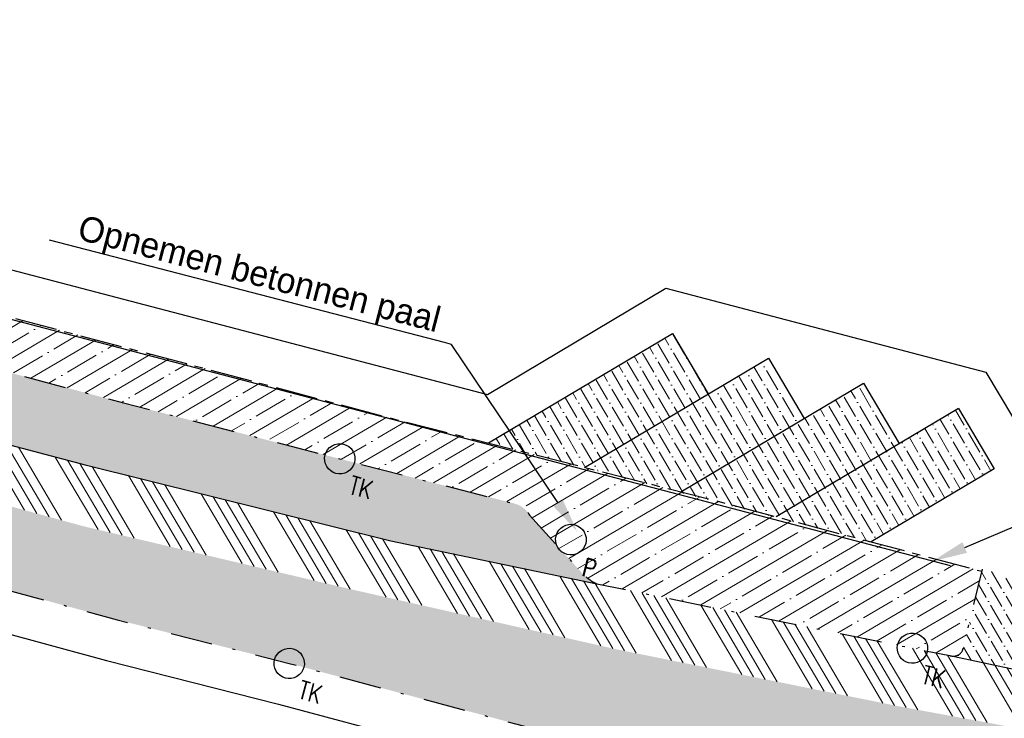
# Model space of a CAD drawing. Header units: metres. Extents: x 152057 to 155740, y 463538 to 465228.
# Tile 38 of 65: x 153418 to 153453, y 463986 to 464011. Entities that reach past the tile are written whole.
import ezdxf
from ezdxf import colors
from ezdxf.entities.mleader import LeaderData, LeaderLine
from ezdxf.math import Vec2, Vec3

# ---------------------------------------------------------------- set-up
doc = ezdxf.new("R2010")
doc.units = ezdxf.units.M
doc.linetypes.add('CENTER__G5', pattern=[2.4, 1.5, -0.3, 0.3, -0.3])
doc.linetypes.add('DASHDOT__G5', pattern=[3, 1.5, -0.75, 0, -0.75])
for name, color, linetype in [('-DR-alg-projectgrens 1-500', 3, 'PROJECTGRENS_1-500'), ('-DR-v-inr-afzetpaal', 2, 'Continuous'), ('-DR-v-rio-trottoirkolk', 1, 'Continuous'), ('-DR-v-vh-band 10x20', 5, 'CENTER__G5'), ('-DR-v-vh-band 13-15x25', 5, 'DASHDOT__G5'), ('-DR-v-vh-kantverharding', 1, 'Continuous')]:
    doc.layers.add(name, color=color, linetype=linetype)
for name, color, linetype, lineweight in [('-DR-v-gr-begroeiing', 84, 'Continuous', 9), ('-DR-v-vh-arc-asfalt frezen', 252, 'Continuous', 9), ('-DR-v-vh-arc-BSS dubbelklinker', 252, 'Continuous', 9), ('-DR-v-vh-arc-BSS keiformaat', 252, 'Continuous', 9), ('-DR-v-vh-arc-tegels', 252, 'Continuous', 9)]:
    doc.layers.add(name, color=color, linetype=linetype, lineweight=lineweight)
doc.styles.add('18_100', font='romans.shx', dxfattribs={"width": 0.8, "height": 0.18})
doc.styles.add('18_200', font='romans.shx', dxfattribs={"width": 0.8, "height": 0.36})
doc.styles.add('CE', font='txt', dxfattribs={"height": 1.8})
doc.linetypes.add('FENCELINE2', pattern='A,6.35,-2.54,[132,ltypeshp.shx,S=2.54,R=0,X=-2.54,Y=0],-2.54,25.4', length=36.83)
doc.linetypes.add('PROJECTGRENS_1-500', pattern='A,0.8,-0.32,[133,ltypeshp.shx,S=0.32,R=0,X=-0.32,Y=0],-0.32,3.18', length=4.62)
pattern_1 = [(120.4481884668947, (152990.3515052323, 464036.8878115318), (-0.555280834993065, 0.3181015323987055), [0.7937500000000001, -0.15875, 0, -0.15875])]

# ---------------------------------------------------------------- blocks, each defined once
blk = doc.blocks.new('trottoirkolk bestaand')
at = {"ltscale": 2}
blk.add_ellipse((0, 0), major_axis=(-0.1271585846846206, 0.1271585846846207), ratio=0.9999999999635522, start_param=3.926990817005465, end_param=10.21017612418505, dxfattribs=at)
at = {"ltscale": 2, "style": '18_100', "width": 0.8000000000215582}
blk.add_text('TK', height=0.2160000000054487, dxfattribs=at).set_placement((0.1925943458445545, -0.3747726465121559))
at = {"style": '18_200', "width": 0.8}
blk.add_attdef('HOOGTE', (0.2141699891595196, 0.1788025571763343), '', height=0.25, dxfattribs=at)
blk = doc.blocks.new('PAAL')
at = {"ltscale": 2}
blk.add_ellipse((0, 0), major_axis=(-0.1815, 1.0285e-15), ratio=1, start_param=3.926990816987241, end_param=10.21017612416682, dxfattribs=at)
at = {"ltscale": 2, "style": '18_200', "width": 0.8}
blk.add_text('P', height=0.2178, dxfattribs=at).set_placement((0.2194298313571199, -0.3820506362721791))
at = {"style": '18_200', "width": 0.8}
blk.add_attdef('HOOGTE', (0.236296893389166, 0.2027050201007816), '', height=0.25, dxfattribs=at)

msp = doc.modelspace()

# ---------------------------------------------------------------- hatches: boundary and pattern name
at = {"layer": '-DR-v-gr-begroeiing'}
h = msp.add_hatch(dxfattribs=at)
h.set_pattern_fill('ANSI38', color=256, scale=0.15)
h.set_pattern_definition([(29.73516603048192, (153265.3658600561, 463978.6637175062), (-0.2362160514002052, 0.4135408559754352), []), (119.7351660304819, (153265.3658600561, 463978.6637175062), (-0.8859729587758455, 0.590865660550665), [1.190625, -0.714375])])
edge = h.paths.add_edge_path()
edge.add_line((153286.4101046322, 464006.8249417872), (153286.1938528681, 464005.6688854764))
edge.add_line((153286.1938528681, 464005.6688854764), (153286.7960082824, 464005.5116477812))
edge.add_line((153286.7960082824, 464005.5116477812), (153303.0553342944, 464001.3595645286))
edge.add_line((153303.0553342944, 464001.3595645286), (153315.7747833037, 463997.9924456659))
edge.add_line((153315.7747833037, 463997.9924456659), (153329.5342875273, 463994.4105747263))
edge.add_line((153329.5342875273, 463994.4105747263), (153342.0782926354, 463991.1585734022))
edge.add_line((153342.0782926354, 463991.1585734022), (153357.2326505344, 463987.2127405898))
edge.add_line((153357.2326505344, 463987.2127405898), (153361.0242840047, 463986.2565721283))
edge.add_line((153361.0242840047, 463986.2565721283), (153367.8360991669, 463984.1308211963))
edge.add_line((153367.8360991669, 463984.1308211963), (153372.1146376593, 463982.6204540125))
edge.add_line((153372.1146376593, 463982.6204540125), (153375.6320961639, 463981.1182687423))
edge.add_line((153375.6320961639, 463981.1182687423), (153383.3475518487, 463977.6687475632))
edge.add_line((153383.3475518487, 463977.6687475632), (153387.8219215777, 463976.0712569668))
edge.add_line((153387.8219215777, 463976.0712569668), (153391.4838928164, 463974.9929156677))
edge.add_line((153391.4838928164, 463974.9929156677), (153401.5677033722, 463972.4307260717))
edge.add_line((153401.5677033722, 463972.4307260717), (153416.1937111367, 463968.6419469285))
edge.add_line((153416.1937111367, 463968.6419469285), (153427.7159037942, 463965.3300292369))
edge.add_line((153427.7159037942, 463965.3300292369), (153440.9403906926, 463961.4312960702))
edge.add_line((153440.9403906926, 463961.4312960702), (153452.1869920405, 463957.8804747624))
edge.add_line((153452.1869920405, 463957.8804747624), (153467.9957671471, 463952.7472230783))
edge.add_line((153467.9957671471, 463952.7472230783), (153470.8165622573, 463951.7313234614))
edge.add_line((153470.8165622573, 463951.7313234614), (153472.9398070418, 463951.0474929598))
edge.add_arc((153472.9218396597, 463951.2340351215), 0.1874054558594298, 275.5016479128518, 362.7959118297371)
edge.add_line((153473.1090220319, 463951.243176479), (153473.49186383, 463952.2267700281))
edge.add_arc((153473.0346315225, 463952.2213147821), 0.4572648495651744, 0.6835644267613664, 72.88264828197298)
edge.add_line((153473.1692181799, 463952.6583245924), (153458.0119954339, 463957.3829019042))
edge.add_line((153458.0119954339, 463957.3829019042), (153446.9358721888, 463960.8116304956))
edge.add_line((153446.9358721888, 463960.8116304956), (153432.3914607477, 463965.1451571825))
edge.add_line((153432.3914607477, 463965.1451571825), (153415.8895999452, 463969.9552421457))
edge.add_line((153415.8895999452, 463969.9552421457), (153397.1650302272, 463974.8738664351))
edge.add_line((153397.1650302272, 463974.8738664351), (153386.8130729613, 463977.7259567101))
edge.add_line((153386.8130729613, 463977.7259567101), (153383.7418260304, 463978.6690243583))
edge.add_line((153383.7418260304, 463978.6690243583), (153381.0337727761, 463979.8373616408))
edge.add_line((153381.0337727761, 463979.8373616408), (153377.2667505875, 463981.4639394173))
edge.add_line((153377.2667505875, 463981.4639394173), (153373.0314679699, 463983.2363837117))
edge.add_line((153373.0314679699, 463983.2363837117), (153371.1443569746, 463983.9625025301))
edge.add_line((153371.1443569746, 463983.9625025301), (153365.7760736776, 463985.8854547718))
edge.add_line((153365.7760736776, 463985.8854547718), (153361.5863352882, 463987.2118393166))
edge.add_line((153361.5863352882, 463987.2118393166), (153361.553434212, 463987.2204974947))
edge.add_line((153361.553434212, 463987.2204974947), (153328.6183360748, 463995.7665229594))
edge.add_line((153328.6183360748, 463995.7665229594), (153313.3292237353, 463999.8065526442))
edge.add_line((153313.3292237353, 463999.8065526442), (153286.4101046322, 464006.8249417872))
at = {"layer": '-DR-v-vh-arc-asfalt frezen'}
h = msp.add_hatch(dxfattribs=at)
h.set_pattern_fill('AVH-ASFALT_FREESVAK', color=256, scale=0.25, pattern_type=2)
h.set_pattern_definition([(344.7351660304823, (153265.3658600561, 463978.6637175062), (0.4796875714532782, 0.2739992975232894), [0.390625, -0.390625]), (74.73516603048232, (153265.7427034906, 463978.5608733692), (-0.2739992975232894, 0.4796875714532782), [0.3906249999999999, -0.3906249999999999])])
edge = h.paths.add_edge_path()
edge.add_line((153452.126, 463957.69), (153440.882, 463961.24))
edge.add_line((153440.882, 463961.24), (153427.66, 463965.138))
edge.add_line((153427.66, 463965.138), (153416.141, 463968.449))
edge.add_line((153416.141, 463968.449), (153401.518, 463972.237))
edge.add_line((153401.518, 463972.237), (153391.431, 463974.8))
edge.add_line((153391.431, 463974.8), (153387.76, 463975.8809999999))
edge.add_line((153387.76, 463975.8809999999), (153383.273, 463977.483))
edge.add_line((153383.273, 463977.483), (153375.552, 463980.935))
edge.add_line((153375.552, 463980.935), (153372.042, 463982.434))
edge.add_line((153372.042, 463982.434), (153367.773, 463983.941))
edge.add_line((153367.773, 463983.941), (153360.97, 463986.0640000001))
edge.add_line((153360.97, 463986.0640000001), (153357.183, 463987.019))
edge.add_line((153357.183, 463987.019), (153342.028, 463990.965))
edge.add_line((153342.028, 463990.965), (153329.484, 463994.217))
edge.add_line((153329.484, 463994.217), (153315.724, 463997.799))
edge.add_line((153315.724, 463997.799), (153303.005, 464001.166))
edge.add_line((153303.005, 464001.166), (153286.746, 464005.3180000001))
edge.add_line((153286.746, 464005.3180000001), (153286.1569871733, 464005.4718058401))
edge.add_line((153286.1569871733, 464005.4718058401), (153285.561240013, 464002.2870121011))
edge.add_line((153285.561240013, 464002.2870121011), (153286.024, 464002.1630000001))
edge.add_line((153286.024, 464002.1630000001), (153302.308, 463998.062))
edge.add_line((153302.308, 463998.062), (153314.83, 463994.72))
edge.add_line((153314.83, 463994.72), (153328.784, 463991.083))
edge.add_line((153328.784, 463991.083), (153341.301, 463987.835))
edge.add_line((153341.301, 463987.835), (153360.203, 463983.031))
edge.add_line((153360.203, 463983.031), (153364.856, 463981.5220000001))
edge.add_line((153364.856, 463981.5220000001), (153371.016, 463979.53))
edge.add_line((153371.016, 463979.53), (153374.441, 463977.862))
edge.add_line((153374.441, 463977.862), (153382.706, 463974.467))
edge.add_line((153382.706, 463974.467), (153387.056, 463972.645))
edge.add_line((153387.056, 463972.645), (153391.222, 463971.69))
edge.add_line((153391.222, 463971.69), (153401.082, 463969.0320000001))
edge.add_line((153401.082, 463969.0320000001), (153414.848, 463965.6079999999))
edge.add_line((153414.848, 463965.6079999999), (153426.62, 463962.047))
edge.add_line((153426.62, 463962.047), (153440.575, 463958.038))
edge.add_line((153440.575, 463958.038), (153451.259, 463954.614))
edge.add_line((153451.259, 463954.614), (153465.2233114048, 463950.1278959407))
edge.add_line((153465.2233114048, 463950.1278959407), (153465.7345759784, 463951.2138737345))
edge.add_arc((153460.1119774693, 463939.2709043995), 13.2003079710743, 55.853805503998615, 64.78953849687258, ccw=False)
edge.add_line((153467.5213952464, 463950.1955855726), (153470.4240017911, 463948.2269583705))
edge.add_line((153470.4240017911, 463948.2269583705), (153470.4478399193, 463948.2178322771))
edge.add_line((153470.4478399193, 463948.2178322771), (153471.1006293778, 463950.2446968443))
edge.add_line((153471.1006293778, 463950.2446968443), (153469.9163488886, 463951.0479082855))
edge.add_arc((153456.8659743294, 463931.8060210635), 23.25000000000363, 55.8538055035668, 66.82357950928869)
edge.add_line((153466.0163283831, 463953.1796852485), (153452.126, 463957.69))
at = {"layer": '-DR-v-vh-arc-BSS dubbelklinker'}
h = msp.add_hatch(dxfattribs=at)
h.set_pattern_fill('ANSI34', color=256, scale=0.1, angle=89.99999999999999)
h.set_pattern_definition([(120.4481884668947, (152990.3515052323, 464036.8878115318), (-1.642277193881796, -0.9653758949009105), []), (120.4481884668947, (152990.4643221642, 464037.3224205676), (-1.642277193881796, -0.9653758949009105), []), (120.4481884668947, (152990.5771390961, 464037.7570296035), (-1.642277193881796, -0.9653758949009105), []), (120.4481884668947, (152990.6899562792, 464038.1916396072), (-1.642277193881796, -0.9653758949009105), [])])
edge = h.paths.add_edge_path()
edge.add_line((153453.123, 463985.545), (153465.0675818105, 463982.9158320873))
edge.add_arc((153464.9395355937, 463981.9139457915), 1.010035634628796, 72.45593034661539, 82.71678872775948, ccw=False)
edge.add_line((153465.244, 463982.877), (153473.148, 463981.286))
edge.add_line((153473.148, 463981.286), (153481.7927469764, 463979.3006487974))
edge.add_line((153481.7927469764, 463979.3006487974), (153482.307, 463979.1740000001))
edge.add_line((153482.307, 463979.1740000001), (153482.7666709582, 463981.2713171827))
edge.add_line((153482.7666709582, 463981.2713171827), (153473.401, 463983.3240000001))
edge.add_line((153473.401, 463983.3240000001), (153465.503916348, 463984.9967642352))
edge.add_line((153465.503916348, 463984.9967642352), (153459.6960000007, 463986.227))
edge.add_line((153459.6960000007, 463986.227), (153451.131, 463988.057))
edge.add_line((153451.131, 463988.057), (153449.803, 463988.317))
edge.add_line((153449.803, 463988.317), (153438.572, 463990.6090000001))
edge.add_line((153438.572, 463990.6090000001), (153431.231, 463992.143))
edge.add_line((153431.231, 463992.143), (153420.349, 463994.842))
edge.add_line((153420.349, 463994.842), (153408.541, 463997.9710000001))
edge.add_line((153408.541, 463997.9710000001), (153395.39, 464001.336))
edge.add_line((153395.39, 464001.336), (153394.267, 464001.6420000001))
edge.add_line((153394.267, 464001.6420000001), (153384.2099999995, 464004.3600000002))
edge.add_line((153384.2099999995, 464004.3600000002), (153382.572, 464004.6090000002))
edge.add_line((153382.572, 464004.6090000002), (153370.099, 464008.1020000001))
edge.add_line((153370.099, 464008.1020000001), (153359.5410000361, 464010.8789999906))
edge.add_line((153359.5410000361, 464010.8789999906), (153347.982, 464013.9))
edge.add_line((153347.982, 464013.9), (153340.0350000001, 464015.7850000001))
edge.add_line((153340.0350000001, 464015.7850000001), (153328.9600000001, 464018.872))
edge.add_line((153328.9600000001, 464018.872), (153317.2729999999, 464022.0440000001))
edge.add_line((153317.2729999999, 464022.0440000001), (153311.577, 464023.5260000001))
edge.add_arc((153312.4886937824, 464027.6867124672), 4.259426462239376, 245.3490176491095, 257.64070309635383, ccw=False)
edge.add_line((153310.7121309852, 464023.8154673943), (153308.15, 464024.673))
edge.add_line((153308.15, 464024.673), (153306.054, 464025.8850000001))
edge.add_line((153306.054, 464025.8850000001), (153304.179, 464027.099))
edge.add_line((153304.179, 464027.099), (153300.5, 464029.085))
edge.add_line((153300.5, 464029.085), (153290.282, 464031.633))
edge.add_line((153290.282, 464031.633), (153280.476, 464034.126))
edge.add_line((153280.476, 464034.126), (153270.018, 464037.079))
edge.add_line((153270.018, 464037.079), (153259.929, 464039.6140000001))
edge.add_line((153259.929, 464039.6140000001), (153258.372, 464039.98))
edge.add_line((153258.372, 464039.98), (153251.7424863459, 464041.7126594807))
edge.add_line((153251.7424863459, 464041.7126594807), (153251.2271437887, 464039.7408522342))
edge.add_line((153251.2271437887, 464039.7408522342), (153259.054, 464037.7650000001))
edge.add_line((153259.054, 464037.7650000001), (153269.443, 464035.1470000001))
edge.add_line((153269.443, 464035.1470000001), (153279.88, 464032.2770000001))
edge.add_line((153279.88, 464032.2770000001), (153290.613, 464029.5030000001))
edge.add_line((153290.613, 464029.5030000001), (153299.396, 464027.2490000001))
edge.add_line((153299.396, 464027.2490000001), (153301.257, 464026.3620000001))
edge.add_line((153301.257, 464026.3620000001), (153303.248, 464025.088))
edge.add_line((153303.248, 464025.088), (153306.033, 464023.5270000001))
edge.add_line((153306.033, 464023.5270000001), (153308.984, 464022.088))
edge.add_line((153308.984, 464022.088), (153311.224, 464021.2860000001))
edge.add_line((153311.224, 464021.2860000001), (153328.514, 464016.833))
edge.add_line((153328.514, 464016.833), (153339.65, 464013.834))
edge.add_line((153339.65, 464013.834), (153347.508, 464011.9400000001))
edge.add_line((153347.508, 464011.9400000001), (153358.535, 464008.863))
edge.add_line((153358.535, 464008.863), (153369.556, 464006.1340000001))
edge.add_line((153369.556, 464006.1340000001), (153380.878, 464003.0060000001))
edge.add_line((153380.878, 464003.0060000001), (153383.623, 464002.403))
edge.add_line((153383.623, 464002.403), (153393.559, 463999.675))
edge.add_line((153393.559, 463999.675), (153407.017, 463996.2810000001))
edge.add_line((153407.017, 463996.2810000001), (153420.292, 463992.659))
edge.add_line((153420.292, 463992.659), (153429.943, 463990.3850000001))
edge.add_line((153429.943, 463990.3850000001), (153439.309, 463988.2670000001))
edge.add_line((153439.309, 463988.2670000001), (153449.433, 463986.2260000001))
edge.add_line((153449.433, 463986.2260000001), (153453.123, 463985.545))
at = {"layer": '-DR-v-vh-arc-BSS keiformaat'}
h = msp.add_hatch(dxfattribs=at)
h.set_pattern_fill('ANSI36', color=256, scale=0.1, angle=90)
h.set_pattern_definition(pattern_1)
edge = h.paths.add_edge_path()
edge.add_arc((153464.9395355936, 463981.9139457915), 1.010035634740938, 82.7167887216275, 245.20787071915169, ccw=False)
edge.add_line((153465.0675818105, 463982.9158320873), (153453.123, 463985.545))
edge.add_line((153453.123, 463985.545), (153449.433, 463986.2260000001))
edge.add_line((153449.433, 463986.2260000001), (153439.3090000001, 463988.2670000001))
edge.add_line((153439.3090000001, 463988.2670000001), (153429.943, 463990.3850000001))
edge.add_line((153429.943, 463990.3850000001), (153420.292, 463992.659))
edge.add_line((153420.292, 463992.659), (153407.017, 463996.2810000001))
edge.add_line((153407.017, 463996.2810000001), (153393.559, 463999.675))
edge.add_line((153393.559, 463999.675), (153383.623, 464002.403))
edge.add_line((153383.623, 464002.403), (153380.878, 464003.0060000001))
edge.add_line((153380.878, 464003.0060000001), (153369.556, 464006.1340000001))
edge.add_line((153369.556, 464006.1340000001), (153358.535, 464008.863))
edge.add_line((153358.535, 464008.863), (153347.5080000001, 464011.9400000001))
edge.add_line((153347.5080000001, 464011.9400000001), (153339.6500000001, 464013.834))
edge.add_line((153339.6500000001, 464013.834), (153328.5140000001, 464016.833))
edge.add_line((153328.5140000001, 464016.833), (153311.224, 464021.2860000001))
edge.add_line((153311.224, 464021.2860000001), (153308.9840000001, 464022.088))
edge.add_line((153308.9840000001, 464022.088), (153306.033, 464023.5270000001))
edge.add_line((153306.033, 464023.5270000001), (153303.2480000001, 464025.088))
edge.add_line((153303.2480000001, 464025.088), (153301.257, 464026.3620000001))
edge.add_line((153301.257, 464026.3620000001), (153299.3960000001, 464027.2490000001))
edge.add_line((153299.3960000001, 464027.2490000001), (153290.613, 464029.5030000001))
edge.add_line((153290.613, 464029.5030000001), (153279.8800000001, 464032.2770000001))
edge.add_line((153279.8800000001, 464032.2770000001), (153269.443, 464035.1470000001))
edge.add_line((153269.443, 464035.1470000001), (153259.054, 464037.7650000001))
edge.add_line((153259.054, 464037.7650000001), (153251.2271437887, 464039.7408522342))
edge.add_line((153251.2271437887, 464039.7408522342), (153250.521, 464037.039))
edge.add_line((153250.521, 464037.039), (153254.157, 464036.049))
edge.add_line((153254.157, 464036.049), (153258.8200000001, 464034.9190000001))
edge.add_line((153258.8200000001, 464034.9190000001), (153268.7750000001, 464032.4060000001))
edge.add_line((153268.7750000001, 464032.4060000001), (153279.836, 464029.3620000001))
edge.add_line((153279.836, 464029.3620000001), (153289.03, 464027.132))
edge.add_line((153289.03, 464027.132), (153292.7860000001, 464025.762))
edge.add_line((153292.7860000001, 464025.762), (153293.876, 464025.388))
edge.add_line((153293.876, 464025.388), (153297.865, 464023.9330000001))
edge.add_line((153297.865, 464023.9330000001), (153302.2800000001, 464022.0850000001))
edge.add_line((153302.2800000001, 464022.0850000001), (153304.065, 464021.2800000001))
edge.add_line((153304.065, 464021.2800000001), (153307.079, 464020.006))
edge.add_line((153307.079, 464020.006), (153310.423, 464018.737))
edge.add_line((153310.423, 464018.737), (153314.459, 464017.421))
edge.add_line((153314.459, 464017.421), (153327.513, 464014.001))
edge.add_line((153327.513, 464014.001), (153338.821, 464010.975))
edge.add_line((153338.821, 464010.975), (153346.9780000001, 464008.8810000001))
edge.add_line((153346.9780000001, 464008.8810000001), (153358.403, 464005.8640000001))
edge.add_line((153358.403, 464005.8640000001), (153368.882, 464003.1280000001))
edge.add_line((153368.882, 464003.1280000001), (153378.895, 464000.523))
edge.add_line((153378.895, 464000.523), (153382.5060000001, 463999.5420000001))
edge.add_line((153382.5060000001, 463999.5420000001), (153392.5840000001, 463996.8370000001))
edge.add_line((153392.5840000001, 463996.8370000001), (153414.4480000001, 463991.235))
edge.add_line((153414.4480000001, 463991.235), (153421.495, 463989.3290000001))
edge.add_line((153421.495, 463989.3290000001), (153427.616, 463987.775))
edge.add_line((153427.616, 463987.775), (153439.647, 463984.564))
edge.add_line((153439.647, 463984.564), (153447.502, 463982.595))
edge.add_line((153447.502, 463982.595), (153453.9544371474, 463980.8445152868))
edge.add_arc((153453.759516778, 463979.9982722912), 0.8684014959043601, -96.9174158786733, 77.02894349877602, ccw=False)
edge.add_line((153453.6549277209, 463979.1361920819), (153477.137, 463973.0470000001))
edge.add_line((153477.137, 463973.0470000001), (153472.4580000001, 463975.671))
edge.add_line((153472.4580000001, 463975.671), (153468.723, 463978.2040000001))
edge.add_line((153468.723, 463978.2040000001), (153464.516, 463980.997))
h = msp.add_hatch(dxfattribs=at)
h.set_pattern_fill('ANSI36', color=256, scale=0.1, angle=90)
h.set_pattern_definition(pattern_1)
edge = h.paths.add_edge_path()
edge.add_line((153409.106, 464000.405), (153399.17, 464002.955))
edge.add_arc((153399.1499618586, 464001.6079419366), 1.347207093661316, 89.14776037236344, 108.0291572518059)
edge.add_line((153398.733, 464002.889), (153396.128, 464001.451))
edge.add_line((153396.128, 464001.451), (153396.087, 464001.412))
edge.add_arc((153395.6166952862, 464002.4910774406), 1.177112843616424, 258.8962695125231, 293.5494804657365, ccw=False)
edge.add_line((153395.39, 464001.336), (153408.541, 463997.971))
edge.add_line((153408.541, 463997.971), (153420.349, 463994.842))
edge.add_line((153420.349, 463994.842), (153431.231, 463992.143))
edge.add_line((153431.231, 463992.143), (153438.572, 463990.609))
edge.add_arc((153439.2965187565, 463992.1815209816), 1.731401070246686, 223.8065819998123, 245.26272255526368, ccw=False)
edge.add_line((153438.047, 463990.983), (153436.174, 463993.054))
edge.add_arc((153435.4199739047, 463992.6293305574), 0.8653897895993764, 29.38832374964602, 78.06081408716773)
edge.add_line((153435.599, 463993.476), (153429.416, 463995.061))
edge.add_line((153429.416, 463995.061), (153421.717, 463997.052))
edge.add_line((153421.717, 463997.052), (153409.106, 464000.405))
h = msp.add_hatch(dxfattribs=at)
h.set_pattern_fill('ANSI36', color=256, scale=0.1, angle=90)
h.set_pattern_definition([(120.4481884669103, (0, 0), (-0.5552808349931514, 0.3181015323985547), [0.79375, -0.15875, 0, -0.15875])])
h.paths.add_polyline_path([(153448.3384709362, 463992.1000585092), (153452.7167086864, 463994.704856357), (153451.4384686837, 463996.85336805), (153449.3346327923, 463995.6017075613), (153448.0563927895, 463997.7502192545), (153445.9525568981, 463996.4985587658), (153444.6743168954, 463998.6470704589), (153442.5350829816, 463997.3743501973), (153441.2568429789, 463999.5228618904), (153434.7070291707, 463995.6261020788)])
h = msp.add_hatch(dxfattribs=at)
h.set_pattern_fill('ANSI36', color=256, scale=0.1, angle=90)
h.set_pattern_definition(pattern_1)
edge = h.paths.add_edge_path()
edge.add_line((153459.91, 463989.1010000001), (153452.3010000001, 463991.1300000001))
edge.add_line((153452.3010000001, 463991.1300000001), (153451.6140000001, 463988.3170000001))
edge.add_arc((153451.2611068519, 463988.3939341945), 0.3611820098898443, 266.9930467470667, 347.70138797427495, ccw=False)
edge.add_line((153451.2421602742, 463988.0332494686), (153459.6960000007, 463986.227))
edge.add_line((153459.6960000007, 463986.227), (153459.7081156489, 463986.2244336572))
edge.add_arc((153459.8011913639, 463986.6937241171), 0.4784314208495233, 164.5719880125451, 258.7819436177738, ccw=False)
edge.add_line((153459.34, 463986.8210000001), (153459.91, 463989.1010000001))
at = {"layer": '-DR-v-vh-arc-tegels'}
h = msp.add_hatch(dxfattribs=at)
h.set_pattern_fill('ANSI35', color=256, scale=0.15)
h.set_pattern_definition([(30.44818846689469, (152990.3515052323, 464036.8878115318), (-0.4826879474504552, 0.8211385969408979), []), (30.44818846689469, (152991.0034187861, 464036.7185861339), (-0.4826879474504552, 0.8211385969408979), [1.190625, -0.238125, 0, -0.238125])])
edge = h.paths.add_edge_path()
edge.add_line((153442.618, 463993.617), (153431.329, 463996.484))
edge.add_line((153431.329, 463996.484), (153423.363, 463998.609))
edge.add_line((153423.363, 463998.609), (153409.445, 464002.271))
edge.add_line((153409.445, 464002.271), (153401.64, 464004.336))
edge.add_line((153401.64, 464004.336), (153392.305543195, 464006.6585686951))
edge.add_line((153392.305543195, 464006.6585686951), (153392.111, 464005.979))
edge.add_arc((153396.0728033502, 464005.2440900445), 4.029389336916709, 169.4911483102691, 243.3744310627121)
edge.add_line((153394.267, 464001.642), (153395.39, 464001.336))
edge.add_arc((153395.6166952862, 464002.4910774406), 1.177112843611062, 258.8962695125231, 293.5494804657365)
edge.add_line((153396.087, 464001.412), (153396.128, 464001.451))
edge.add_line((153396.128, 464001.451), (153398.733, 464002.889))
edge.add_arc((153399.1499618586, 464001.6079419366), 1.347207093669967, 89.1477603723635, 108.02915725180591, ccw=False)
edge.add_line((153399.17, 464002.955), (153409.106, 464000.405))
edge.add_line((153409.106, 464000.405), (153421.717, 463997.052))
edge.add_line((153421.717, 463997.052), (153429.416, 463995.061))
edge.add_line((153429.416, 463995.061), (153435.599, 463993.476))
edge.add_arc((153435.4199739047, 463992.6293305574), 0.8653897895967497, 29.38832374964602, 78.06081408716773, ccw=False)
edge.add_line((153436.174, 463993.054), (153438.047, 463990.983))
edge.add_arc((153439.2965187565, 463992.1815209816), 1.731401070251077, 223.8065819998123, 245.2627225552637)
edge.add_line((153438.572, 463990.609), (153449.803, 463988.317))
edge.add_line((153449.803, 463988.317), (153451.131, 463988.057))
edge.add_arc((153451.2611068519, 463988.3939341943), 0.3611820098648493, 248.8859747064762, 347.7013879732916)
edge.add_line((153451.614, 463988.317), (153452.2824862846, 463991.0541934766))
edge.add_line((153452.2824862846, 463991.0541934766), (153442.618, 463993.617))

# ---------------------------------------------------------------- linework, layer by layer
at = {"layer": '-DR-alg-projectgrens 1-500', "flags": 128}
for points in [[(152877.706645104, 464076.4434349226), (152906.2492034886, 464079.6061360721), (152930.6803876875, 464081.6383140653), (152941.2223367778, 464082.4338940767), (152942.7717158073, 464081.1764585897), (152971.7402047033, 464083.3286589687, 0.342855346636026), (152979.3888824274, 464090.2392996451), (152980.9862359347, 464099.249747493), (152988.4203223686, 464097.9318480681), (152987.9335306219, 464095.1859238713), (153019.5858828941, 464091.8286668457, -0.1186970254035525), (153016.4517935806, 464101.6404958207), (153016.1864530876, 464105.27444543), (153022.9304224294, 464105.7048167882), (153023.1912559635, 464102.1325918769, 0.1004424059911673), (153024.8265199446, 464096.2944404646), (153028.2077944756, 464091.4587020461, 0.09518826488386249), (153031.4830929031, 464088.2777545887), (153034.398681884, 464086.3634635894, 0.1236645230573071), (153043.1873450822, 464083.3049202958), (153077.7593281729, 464080.22609248), (153090.0325303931, 464077.3256021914), (153105.7370416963, 464074.2000628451), (153139.0722904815, 464069.1884082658), (153190.9938920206, 464059.082407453), (153197.3451861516, 464057.6405184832), (153196.935937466, 464056.375341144), (153233.2128316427, 464046.6791584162), (153241.6129573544, 464046.3341116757, -0.02169002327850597), (153245.7174522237, 464045.9867576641), (153246.0514625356, 464047.2560449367), (153260.8720105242, 464043.3651558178), (153260.6278963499, 464042.5467247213), (153270.7480441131, 464039.8724752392), (153281.1154799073, 464037.089652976), (153287.2631329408, 464035.6056678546), (153334.587966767, 464023.4818034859), (153336.6676094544, 464022.9112940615), (153337.8094259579, 464022.622876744), (153349.261336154, 464019.7053329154), (153359.9169936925, 464016.8094259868), (153371.2663868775, 464013.9233603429), (153434.6802902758, 463997.3555882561), (153441.0296959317, 464001.1331168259), (153452.4133553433, 463998.1484649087), (153454.7727597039, 463994.1826933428), (153454.2648992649, 463992.2388343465), (153484.5439267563, 463984.328013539), (153488.726740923, 463994.719630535), (153490.1799528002, 463998.1692355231), (153498.752318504, 464019.3320714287), (153506.3087806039, 464025.1224937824), (153511.0612408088, 464018.9205652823), (153507.5063160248, 464016.1964709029, 0.1338115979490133), (153504.1015077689, 464011.7261107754), (153497.4015256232, 463995.1856798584), (153495.9516377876, 463991.7439654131), (153493.7930224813, 463986.3811874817), (153495.9279796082, 463985.5677231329), (153494.6368078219, 463982.8456030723), (153500.4811823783, 463981.0118616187), (153504.701397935, 463990.3997949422), (153505.7593740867, 463990.095255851, -0.02807528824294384), (153506.9405326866, 463993.6305538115), (153511.4484990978, 464004.9637278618, 0.04528067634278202), (153515.3915965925, 464018.2704507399), (153521.7582144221, 464017.1274433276, -0.03401614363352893), (153518.8054064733, 464006.2052663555), (153517.3241729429, 464001.6793986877), (153512.7675004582, 463990.2237759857, 0.08949013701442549), (153511.0030748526, 463981.5229611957), (153510.8992966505, 463976.7126222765, 0.3436135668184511), (153511.1931006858, 463976.3183236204), (153557.1466330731, 463963.6759350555), (153587.9108573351, 463955.4175184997, -0.02128425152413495), (153693.7068401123, 463922.1312519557), (153723.3956488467, 463910.984381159), (153733.0827201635, 463907.309457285), (153743.4536273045, 463903.3298182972), (153750.0465522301, 463900.6119022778), (153754.820777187, 463898.6850581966), (153787.293033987, 463885.9911118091), (153839.5472973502, 463866.643375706), (153847.2165598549, 463865.1235938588), (153850.4942581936, 463866.2110339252), (153852.7758944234, 463867.9720395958), (153869.0712926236, 463894.4618309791), (153870.0799455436, 463899.95915637), (153913.6994950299, 463968.6658241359), (153911.4347349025, 463970.0564111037), (153914.6492963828, 463976.0066248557), (153916.8148530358, 463974.7900178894), (153920.975698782, 463981.2601311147), (153924.3782062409, 463979.0720227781), (153925.7051368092, 463979.3876664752), (153934.5741645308, 463993.586082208, -0.05165973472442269), (153949.3245574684, 464012.5300883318), (153950.4060801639, 464013.657104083, 0.01713651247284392), (153954.9099980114, 464018.6844865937), (153969.5425337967, 464036.1891904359), (153988.9116103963, 464059.5998258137, 0.3942505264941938), (153988.748262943, 464062.3246491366), (153986.0868916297, 464064.8533421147), (153992.7673758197, 464072.1718463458), (153999.5132165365, 464064.3445200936), (154000.4380710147, 464063.0968706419, -0.2499709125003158), (154001.5481921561, 464055.6505270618), (154000.863308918, 464053.7260877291), (153998.8320164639, 464051.0274402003), (153995.0853275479, 464053.8531911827), (153976.0163904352, 464030.8053225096), (153961.3701947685, 464013.2842775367, -0.01713651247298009), (153956.4812719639, 464007.8271431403), (153955.3997492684, 464006.7001273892, 0.05165973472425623), (153941.7154362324, 463989.1252932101), (153935.6346665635, 463979.3905964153), (153937.9515505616, 463977.9543338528), (153927.4705225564, 463961.0470310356), (153927.3018664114, 463957.0661684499), (153926.1305132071, 463952.9867512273), (153904.6968039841, 463925.181218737), (153861.1111270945, 463854.8689488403), (153869.6630002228, 463849.8369959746), (153870.9821236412, 463851.9594498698), (153875.6914930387, 463849.109667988), (153873.9100591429, 463846.2322148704, -0.0007539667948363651), (153877.5408403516, 463844.0518076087), (153878.933052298, 463846.8970165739), (153891.9274755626, 463838.7738646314), (153889.8253224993, 463835.3152719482, 0.4144915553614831), (153890.9675702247, 463830.6422416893), (153892.2526821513, 463829.8686220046), (153888.2742940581, 463823.2598527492), (153884.1075547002, 463813.9085045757), (153880.0444798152, 463805.5758876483), (153877.6306733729, 463802.6921358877), (153885.6858586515, 463798.7207995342), (153937.6143058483, 463774.6247613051), (153959.4164563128, 463764.2543216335), (153995.0944027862, 463745.9311732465), (154013.993628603, 463735.5322908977), (154050.4159738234, 463714.5022630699), (154056.4119918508, 463724.8868921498), (154053.7962939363, 463726.4897791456), (154058.1708208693, 463733.6284239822), (154067.7433502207, 463727.6810185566), (154065.5637786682, 463724.1400503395), (154063.7029406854, 463722.4098205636), (154056.9566240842, 463710.7257336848), (154061.3729713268, 463708.175763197), (154056.4723486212, 463699.2711177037), (154051.8651868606, 463696.9771842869), (154059.9773527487, 463678.0274344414), (153985.8892072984, 463713.2415161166), (153983.7662012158, 463718.8122350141), (153968.9566860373, 463738.3849087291), (153972.5758185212, 463745.6888115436), (153935.7046397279, 463764.8208488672), (153869.3099319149, 463795.3215700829), (153863.8930122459, 463793.5791791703), (153855.1820279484, 463796.8470698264), (153856.7590818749, 463799.1992675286), (153853.3703980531, 463801.286376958), (153852.2085423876, 463798.9949387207), (153842.6516944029, 463804.4397415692), (153840.8769880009, 463806.3693538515), (153840.9818543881, 463807.0485796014), (153773.4675892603, 463843.4161208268), (153762.1069470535, 463846.9341491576), (153689.4547910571, 463879.6010193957), (153681.7636817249, 463883.8979410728), (153680.9835972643, 463885.6500728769), (153668.3285351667, 463890.5401352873), (153597.1432056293, 463913.1088679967), (153593.5831653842, 463911.5055137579), (153515.8743613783, 463932.1311434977), (153512.6986489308, 463930.4245847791), (153501.3881492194, 463933.3553382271), (153497.4506086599, 463928.8627439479), (153493.7083904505, 463932.0913732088), (153476.4702446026, 463936.9532421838), (153475.3952252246, 463933.7680065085), (153467.038216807, 463935.8203192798), (153468.4366927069, 463942.1948855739), (153459.9462030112, 463947.5285776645), (153450.2188935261, 463951.0847456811), (153328.2242483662, 463984.9960030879), (153323.1607710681, 463986.2243367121), (153320.5505400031, 463988.6688705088), (153239.2728836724, 464007.6867160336), (153227.0964270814, 464007.4560105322), (153179.7532577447, 464017.517969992), (153164.9432870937, 464021.6715761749), (153159.1904697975, 464024.6260997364), (153132.6132557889, 464029.3871602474), (153109.2173613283, 464033.881354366), (153051.3923878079, 464036.0547119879), (153024.3830837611, 464032.1835664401), (153004.9403893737, 464033.5332338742), (152999.946965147, 464027.7777209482), (152987.0197312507, 464030.9069458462), (152972.3774583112, 464031.8120006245), (152972.4940959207, 464029.6312307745), (152967.8031160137, 464029.4458561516), (152966.7049804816, 464032.9415339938), (152914.4464966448, 464036.024902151), (152888.387911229, 464036.5568310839), (152883.1368597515, 464031.7951381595), (152878.309744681, 464036.0822030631), (152858.7561469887, 464036.5368471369), (152848.3626950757, 464035.8491490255), (152828.2328875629, 464033.9459401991), (152814.5238059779, 464032.0038618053), (152800.4039394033, 464029.5865071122), (152772.8755484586, 464024.6502509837), (152737.9155121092, 464016.8142603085), (152693.2109410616, 464004.4941815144), (152679.1227762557, 463999.4230573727), (152674.8170142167, 463997.9908467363), (152627.1253774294, 463980.047144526), (152586.3088736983, 463962.6030839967), (152553.3087879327, 463945.8539103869), (152534.8234612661, 463936.3006823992), (152515.0280717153, 463924.0769699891), (152509.8769254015, 463918.6796291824), (152508.7992824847, 463913.6914140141), (152502.234109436, 463912.6969625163), (152491.0537555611, 463903.3340642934), (152488.1795355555, 463896.0394673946), (152481.7216896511, 463892.2594651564), (152480.408838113, 463894.7316253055), (152453.5658761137, 463879.0207258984, 0.03755201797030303), (152440.8796901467, 463870.2556725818), (152430.3260935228, 463861.7271428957), (152410.6930936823, 463845.8614027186, -0.02345910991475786), (152406.3671775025, 463842.6889864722), (152398.6802331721, 463837.5882138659, 0.03391962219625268), (152389.7721062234, 463830.7645683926), (152287.2480054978, 463740.5756379), (152280.9996343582, 463747.3067286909), (152290.6019966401, 463755.7548895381), (152299.5174451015, 463763.6391704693), (152309.6960162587, 463772.5594233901), (152317.8293885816, 463779.6949953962), (152328.8660476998, 463789.4200515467), (152336.7337283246, 463796.3847688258), (152347.2688422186, 463805.675869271), (152354.7357902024, 463812.2838223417), (152366.3291996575, 463822.5266015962), (152374.7059061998, 463829.8204411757), (152385.9072870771, 463839.5408799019), (152390.9712219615, 463843.5274904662), (152396.3865767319, 463847.0850819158), (152400.2053968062, 463849.628639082), (152403.3968138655, 463851.8208421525), (152405.3655073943, 463853.3868704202), (152412.0298127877, 463858.7640822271), (152421.5061053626, 463866.4030630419), (152430.5903917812, 463873.8951960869), (152439.6634512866, 463880.9737555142), (152444.2541490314, 463884.0772927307), (152449.9361107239, 463887.6127355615), (152457.7951992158, 463892.1663277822), (152471.6062557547, 463900.0651440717, 0.3968836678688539), (152472.4054507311, 463902.6891375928), (152465.6496833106, 463916.3252018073), (152462.3068534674, 463921.7600621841), (152454.3582976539, 463929.7086179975), (152457.803257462, 463933.1535778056), (152448.4079582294, 463944.5101545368), (152439.8914804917, 463954.8045657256), (152437.1566161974, 463958.1103710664, 0.03199809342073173), (152428.8295671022, 463966.9572955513), (152419.3581361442, 463959.6290748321), (152407.2466793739, 463965.0727317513), (152409.1293876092, 463969.1209089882), (152407.7077506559, 463972.9277026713), (152405.5722874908, 463973.9385797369), (152410.2145561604, 463984.2243569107), (152395.7397401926, 463999.0643765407, 0.04940599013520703), (152383.4750489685, 464008.0416435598), (152234.8525099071, 464095.8268121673, 0.006341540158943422), (152225.4537809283, 464101.2125096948, 0.05244770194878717), (152146.9438386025, 464134.8934108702), (152140.1821231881, 464137.0906539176, -0.03603781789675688), (152138.3253619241, 464137.8436801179, 0.102357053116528), (152127.9789035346, 464140.1390671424, -0.05537896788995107), (152124.8655822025, 464140.1950274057), (152113.5339093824, 464141.6605683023), (152114.9138205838, 464152.3301458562), (152123.4526777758, 464151.1854252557, 0.3467581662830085), (152131.6001305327, 464156.597941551), (152134.7312803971, 464167.83113026), (152135.4757729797, 464170.4340872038), (152145.8051981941, 464167.5219082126), (152145.0704836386, 464164.9190824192), (152142.6694250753, 464156.402588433, 0.3968720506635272), (152147.6804692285, 464146.796418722), (152150.5133206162, 464145.8122554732, -0.04956241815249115), (152240.2363374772, 464104.9577741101), (152388.8625818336, 464017.1704161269, -0.04948153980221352), (152402.8358871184, 464006.9387336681), (152407.861882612, 464002.4292762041), (152424.5939065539, 463998.4447005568), (152429.4694975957, 464001.1851263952), (152440.1057825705, 463997.5478466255), (152445.940450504, 463971.4511414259), (152468.3669927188, 463944.3192870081), (152479.6650876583, 463952.0391397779), (152484.2398055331, 463956.8956256), (152488.3041570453, 463954.6681102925, 0.1259989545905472), (152491.454791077, 463954.2741827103), (152491.8462974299, 463954.323891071, 0.0935808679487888), (152495.434318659, 463955.7449050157, 0.01581002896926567), (152495.8581125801, 463955.9645765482), (152508.3367126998, 463962.9418583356, -0.02372433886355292), (152559.6873837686, 463988.5367418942), (152572.4447657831, 463994.2183634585), (152581.1129521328, 463997.4881590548, 0.00994004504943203), (152584.7487320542, 463998.9428372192), (152586.6572815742, 464003.1687533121, -0.01145812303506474), (152621.9809427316, 464017.8659590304), (152622.6185206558, 464019.3225347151, -0.116824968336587), (152627.116492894, 464024.3008846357, -0.06633987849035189), (152629.8532729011, 464025.6944030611), (152662.6126850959, 464037.2266338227, -0.04013951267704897), (152663.6155224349, 464037.5094307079), (152666.7407450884, 464038.1254700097), (152681.8975396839, 464039.8586958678, -0.08557589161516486), (152684.4420310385, 464039.7138157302), (152706.3943212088, 464046.9772784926), (152707.2660689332, 464044.3426041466), (152724.6539852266, 464048.6736558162), (152724.2165573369, 464050.6258087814), (152728.0990512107, 464051.5928758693), (152728.5364791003, 464049.6407229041), (152738.2544279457, 464052.0613084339, -0.02379447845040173), (152748.1947763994, 464054.040497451), (152763.9201755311, 464056.4003758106), (152784.6729773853, 464060.6317866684), (152815.2879453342, 464065.8111866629), (152824.5741657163, 464069.110528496), (152858.8745610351, 464074.3100895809), (152874.9706884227, 464076.1209430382)], [(152987.0880438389, 464085.6336830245), (153017.4017394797, 464082.2137261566, 0.1309817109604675), (153024.2220550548, 464077.1426315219), (153027.3255645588, 464075.9071311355), (153027.4985722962, 464079.3389018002, -0.5796896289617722), (153029.8199357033, 464080.5172646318), (153030.3372366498, 464080.1776198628, 0.1236645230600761), (153042.5309316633, 464075.9340912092), (153058.9837906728, 464074.4688723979), (153058.7781531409, 464072.1597802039), (153066.6900837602, 464071.3565688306, -0.0140786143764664), (153068.2813270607, 464071.1496218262), (153069.2159393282, 464070.8482356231), (153081.1997240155, 464068.0030051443), (153088.1270487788, 464066.5499431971), (153088.5120990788, 464068.3856312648), (153116.1552745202, 464061.8527997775, 0.01391721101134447), (153154.3988171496, 464053.931623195, -0.01573698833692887), (153227.4355736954, 464038.5265433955, 0.03386108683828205), (153232.9942272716, 464037.562915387), (153232.3648175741, 464035.1288824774), (153258.8206345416, 464028.2877474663), (153260.0592012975, 464033.0591261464), (153268.3923856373, 464030.9555307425), (153279.460123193, 464027.9096765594), (153288.5948554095, 464025.69405193), (153292.2855441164, 464024.3478742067), (153293.3755420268, 464023.9738749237), (153297.3181153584, 464022.5358091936), (153301.6819731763, 464020.7092159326), (153303.4645788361, 464019.9052957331), (153306.5207028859, 464018.613490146), (153309.9241189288, 464017.3219426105), (153314.0360544, 464015.9811826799), (153327.1290438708, 464012.5509678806), (153338.4406259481, 464009.5240093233), (153346.600019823, 464007.4293947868), (153358.0220421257, 464004.4131811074), (153368.5030627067, 464001.6766535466), (153378.5095278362, 463999.0733530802), (153382.1149501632, 463998.0938683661), (153392.2034123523, 463995.3860602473), (153414.0660147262, 463989.7844183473), (153421.1146055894, 463987.8779880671), (153427.2380301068, 463986.3233725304), (153439.2712182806, 463983.1117885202), (153439.753899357, 463982.9907956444), (153442.2535572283, 463980.5261640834), (153449.8269510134, 463978.5023083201), (153449.5946287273, 463977.6063916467), (153479.8917481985, 463969.7499734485), (153480.1368006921, 463970.6949822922, 0.2398281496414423), (153490.0777172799, 463973.8582433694), (153496.8157401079, 463971.7441092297), (153495.6508222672, 463968.9132399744, 0.4545064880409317), (153496.9356981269, 463966.3380667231), (153503.9711391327, 463964.5056013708), (153502.3059993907, 463958.0157475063, 0.04272763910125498), (153500.344741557, 463958.0860477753, 0.7099078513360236), (153499.2774912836, 463954.4638399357, 0.04645696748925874), (153501.1180951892, 463953.3859110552), (153500.1023585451, 463949.4270947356), (153492.1442888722, 463951.6989706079), (153489.06975231, 463946.3048804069), (153484.1109007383, 463947.7772114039, 0.1765992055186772), (153480.0126553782, 463952.1035159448), (153473.6481256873, 463954.0808434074), (153458.4569434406, 463958.8153904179), (153447.371830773, 463962.2469017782), (153432.8155051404, 463966.5839783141), (153416.2901003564, 463971.4009260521), (153397.5548035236, 463976.3223681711), (153387.232525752, 463979.166281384), (153384.2606308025, 463980.078841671), (153381.6279769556, 463981.2146493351), (153377.8536211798, 463982.8443937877), (153373.5904581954, 463984.6285058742), (153371.6666796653, 463985.3687335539), (153366.2555210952, 463987.3070439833), (153362.0038206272, 463988.653044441), (153361.9326776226, 463988.6717662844), (153328.9983155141, 463997.2176007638), (153313.7100457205, 464001.2574078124), (153262.6664887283, 464014.5655530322), (153260.7500026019, 464015.0701544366), (153226.5455903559, 464024.0791602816), (153201.6811946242, 464030.1430854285), (153174.4920114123, 464036.0114633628), (153144.7451375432, 464041.5910045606), (153140.9175333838, 464042.2008092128), (153122.4588666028, 464045.1436692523), (153118.0286864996, 464045.7666476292), (153112.470945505, 464046.4661047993), (153108.9839985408, 464047.0242167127), (153094.8676705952, 464048.6458494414), (153086.4538229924, 464049.4583454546), (153078.4080037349, 464050.0582706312), (153070.4217617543, 464050.5094707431), (153062.3964519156, 464050.8442763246), (153053.914679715, 464051.0708311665), (153045.8755453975, 464051.149027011), (153042.3564969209, 464051.1339926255), (153017.5135214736, 464051.0680179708), (153009.4800119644, 464050.7383897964, 0.2928382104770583), (152996.2093003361, 464041.8341243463), (152975.4680629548, 464043.2105370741, 0.1120653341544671), (152967.4077748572, 464047.287174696), (152922.5531758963, 464046.3778866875, 0.004988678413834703), (152909.6726690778, 464047.0072401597, 0.01202716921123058), (152883.3879462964, 464047.367085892, 0.02351401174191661), (152860.0031598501, 464046.1894458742, 0.003558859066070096), (152832.7378218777, 464044.0034761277, 0.009941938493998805), (152821.1947861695, 464042.7354225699, 0.01011938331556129), (152772.1571013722, 464034.1767521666, 0.02116209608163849), (152703.203865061, 464016.9615864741), (152685.1044047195, 464011.5977738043), (152657.0346675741, 464002.1312093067), (152653.3042972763, 463998.8505299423), (152651.9049128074, 463997.8468694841), (152649.3762996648, 463996.8407264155), (152645.5141047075, 463995.4455431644), (152625.4574144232, 463987.5585401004, -0.0397315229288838), (152622.8311000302, 463986.7598030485), (152615.3237173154, 463985.1139352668), (152608.392887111, 463983.5737420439), (152587.3625514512, 463973.847496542), (152566.041630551, 463963.5143324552), (152545.3179974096, 463952.7831571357), (152520.6375849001, 463939.0990700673, 0.01231987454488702), (152515.6857100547, 463935.9124524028), (152513.4914769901, 463934.6042793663), (152502.7694165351, 463952.4391717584), (152511.4845171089, 463957.3121312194, -0.01673692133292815), (152547.0818941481, 463975.6802419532), (152562.2169405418, 463979.6506515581), (152575.5013483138, 463983.2201597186), (152578.8480711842, 463984.3212728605), (152582.1278099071, 463985.7553979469), (152583.0975401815, 463987.0340639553, -0.02740238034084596), (152666.8560718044, 464019.9386026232), (152697.3507251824, 464030.0285193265), (152700.6804336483, 464029.3394598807), (152718.7758868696, 464033.878942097), (152717.8384886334, 464038.6800599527), (152740.2001046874, 464044.2499806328, -0.02550222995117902), (152750.0547805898, 464046.1771635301), (152753.3210382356, 464046.278396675), (152756.540193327, 464046.3333553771), (152762.5467028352, 464046.97128671), (152764.0373556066, 464047.1849853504), (152776.1604815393, 464049.6035940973), (152785.9307335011, 464051.4564180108), (152799.9863652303, 464053.9298337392), (152811.4845817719, 464055.783513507), (152817.3178519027, 464056.8442924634), (152819.6637912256, 464057.493335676), (152820.0035659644, 464055.1206534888), (152842.6326488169, 464058.3612015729), (152842.3653751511, 464060.3302080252), (152855.4680030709, 464062.1087635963), (152876.7301885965, 464064.5950312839), (152889.1629315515, 464066.0314995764), (152910.3291988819, 464068.1255366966), (152923.149358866, 464069.4376070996), (152923.3579297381, 464067.3996738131), (152929.0992476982, 464067.8769074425), (152973.0484671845, 464071.1420942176), (152972.8919993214, 464073.2481423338, -0.3506254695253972), (152974.783553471, 464075.7323650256, 0.2263564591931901), (152986.0689892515, 464085.061231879, -0.3226231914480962)]]:
    msp.add_lwpolyline(points, format="xyb", close=True, dxfattribs=at)
at = {"layer": '-DR-v-inr-afzetpaal', "linetype": 'FENCELINE2', "ltscale": 0.02, "flags": 128}
msp.add_lwpolyline([(153451.155, 463991.2440000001), (153393.948, 464006.254)], dxfattribs=at)
at = {"layer": '-DR-v-vh-band 10x20', "flags": 128}
msp.add_lwpolyline([(153392.305543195, 464006.6585686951), (153401.64, 464004.336), (153409.445, 464002.271), (153423.363, 463998.609), (153431.329, 463996.484), (153442.618, 463993.617), (153452.2824862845, 463991.0541934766)], dxfattribs=at)
at = {"layer": '-DR-v-vh-band 13-15x25', "flags": 128}
for points in [[(153250.438115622, 464035.0359035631), (153250.118, 464035.119, -0.3393236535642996), (153249.38, 464036.084, -0.3765117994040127), (153250.521, 464037.039), (153254.157, 464036.049), (153258.82, 464034.919), (153268.775, 464032.406), (153279.836, 464029.362), (153289.03, 464027.132), (153292.786, 464025.762), (153293.876, 464025.388), (153297.865, 464023.933), (153302.28, 464022.085), (153304.065, 464021.28), (153307.079, 464020.006), (153310.423, 464018.737), (153314.459, 464017.421), (153327.513, 464014.001), (153338.821, 464010.975), (153346.978, 464008.881), (153358.403, 464005.864), (153368.882, 464003.128), (153378.895, 464000.523), (153382.506, 463999.542), (153392.584, 463996.837), (153414.448, 463991.235), (153421.495, 463989.329), (153427.616, 463987.775), (153439.647, 463984.564), (153447.502, 463982.595), (153454.019, 463980.827, -1.042529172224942), (153453.432, 463979.194)], [(153392.33, 464006.744), (153392.111, 464005.979, 0.3340291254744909), (153394.267, 464001.642), (153395.39, 464001.336, 0.1523660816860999), (153396.087, 464001.412), (153396.128, 464001.451), (153398.733, 464002.889, -0.08257253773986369), (153399.17, 464002.955), (153409.106, 464000.405), (153421.717, 463997.052), (153429.416, 463995.061), (153435.599, 463993.476, -0.2156253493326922), (153436.174, 463993.054), (153438.047, 463990.983, 0.0938945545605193), (153438.572, 463990.609), (153449.803, 463988.317), (153451.131, 463988.057, 0.4600300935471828), (153451.614, 463988.317), (153452.301, 463991.13)]]:
    msp.add_lwpolyline(points, format="xyb", dxfattribs=at)
at = {"layer": '-DR-v-vh-kantverharding', "flags": 128}
for points in [[(153395.39, 464001.336), (153408.541, 463997.971), (153420.349, 463994.842), (153431.231, 463992.143), (153438.572, 463990.609)], [(153434.7070291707, 463995.6261020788), (153441.2568429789, 463999.5228618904), (153442.5350829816, 463997.3743501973)], [(153438.1337808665, 463994.7558303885), (153444.6743168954, 463998.6470704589), (153445.9525568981, 463996.4985587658)], [(153441.5605325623, 463993.8855586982), (153448.0563927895, 463997.7502192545), (153449.3346327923, 463995.6017075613)], [(153451.4384686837, 463996.85336805), (153444.956395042, 463992.9969097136)], [(153451.4384686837, 463996.85336805), (153452.7167086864, 463994.704856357), (153448.3384709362, 463992.1000585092)], [(153451.131, 463988.057), (153459.696, 463986.227)]]:
    msp.add_lwpolyline(points, dxfattribs=at)

# ---------------------------------------------------------------- block references
at = {"layer": '-DR-v-inr-afzetpaal', "xscale": 3, "yscale": 3, "zscale": 3, "rotation": 345.45}
msp.add_blockref('PAAL', (153437.643, 463992.184), dxfattribs=at)
at = {"layer": '-DR-v-rio-trottoirkolk', "xscale": 3, "yscale": 3, "zscale": 3, "rotation": 345.45}
for p in [(153429.416, 463995.061), (153449.803, 463988.317), (153427.616, 463987.775)]:
    msp.add_blockref('trottoirkolk bestaand', p, dxfattribs=at)

# ---------------------------------------------------------------- leaders
at = {"layer": '-DR-v-inr-afzetpaal'}
ml = msp.add_multileader_mtext('Standard', dxfattribs=at)
ml.set_content('Opnemen betonnen paal', color=7, style='CE')
ml.set_leader_properties(color=256, linetype='ByLayer', lineweight=-1)
ml.build(insert=Vec2(0, 0))
ml.multileader.update_dxf_attribs({"text_left_attachment_type": 5, "text_right_attachment_type": 5, "dogleg_length": 0.5, "arrow_head_size": 1.25, "scale": 0.5})
ctx = ml.context
ctx.base_point, ctx.scale, ctx.char_height, ctx.arrow_head_size, ctx.landing_gap_size, ctx.plane_origin, ctx.plane_x_axis, ctx.plane_y_axis = Vec3(153419.8626520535, 464002.6444328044), 0.5, 0.9, 1.25, 0.1, Vec3(153437.643, 463992.184), Vec3(0.9679286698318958, -0.2512251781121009), Vec3(0.2512251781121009, 0.9679286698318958)
ctx.left_attachment, ctx.right_attachment = 5, 5
notes = []
notes.append((ctx, [(1, (1, 1, 0), (153433.3882320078, 463999.1338784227), (-0.9679286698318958, 0.2512251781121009), 0.25, [(0, [(153437.8723984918, 463992.4653278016)], 0, [])])]))
ctx.mtext.insert, ctx.mtext.text_direction, ctx.mtext.rotation, ctx.mtext.flow_direction = Vec3(153420.255780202, 464003.7610406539), Vec3(0.9679286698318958, -0.2512251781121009), 6.029239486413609, 5
ml = msp.add_multileader_mtext('Standard', dxfattribs=at)
ml.set_content('Opnemen hekwerk', color=7, style='CE')
ml.set_leader_properties(color=256, lineweight=-1)
ml.build(insert=Vec2(0, 0))
ml.multileader.update_dxf_attribs({"text_left_attachment_type": 5, "text_right_attachment_type": 5, "dogleg_length": 0.5, "arrow_head_size": 1.25, "scale": 0.5})
ctx = ml.context
ctx.base_point, ctx.scale, ctx.char_height, ctx.arrow_head_size, ctx.landing_gap_size, ctx.plane_origin, ctx.plane_x_axis, ctx.plane_y_axis = Vec3(153456.3561385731, 463993.7314235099), 0.5, 0.9, 1.25, 0.1, Vec3(153396.3668588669, 464007.993105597), Vec3(0.9679286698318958, -0.2512251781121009), Vec3(0.2512251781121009, 0.9679286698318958)
ctx.left_attachment, ctx.right_attachment = 5, 5
notes.append((ctx, [(1, (1, 1, 0), (153456.1141564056, 463993.7942298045), (0.9679286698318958, -0.2512251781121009), 0.25, [(0, [(153450.5138006, 463991.4122382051)], 0, [])])]))
ctx.mtext.insert, ctx.mtext.text_direction, ctx.mtext.rotation, ctx.mtext.flow_direction = Vec3(153456.7492667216, 463994.8480313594), Vec3(0.9679286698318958, -0.2512251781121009), 6.029239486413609, 5
for ctx, leaders in notes:
    for number, flags, end, landing, length, lines in leaders:
        leader = LeaderData()
        leader.index, (leader.has_last_leader_line, leader.has_dogleg_vector, leader.attachment_direction) = number, flags
        leader.last_leader_point, leader.dogleg_vector, leader.dogleg_length = Vec3(end), Vec3(landing), length
        for number, points, colour, breaks in lines:
            line = LeaderLine()
            line.index, line.vertices, line.color, line.breaks = number, Vec3.list(points), colors.encode_raw_color(colour), breaks
            leader.lines.append(line)
        ctx.leaders.append(leader)

doc.saveas('drawing.dxf')
